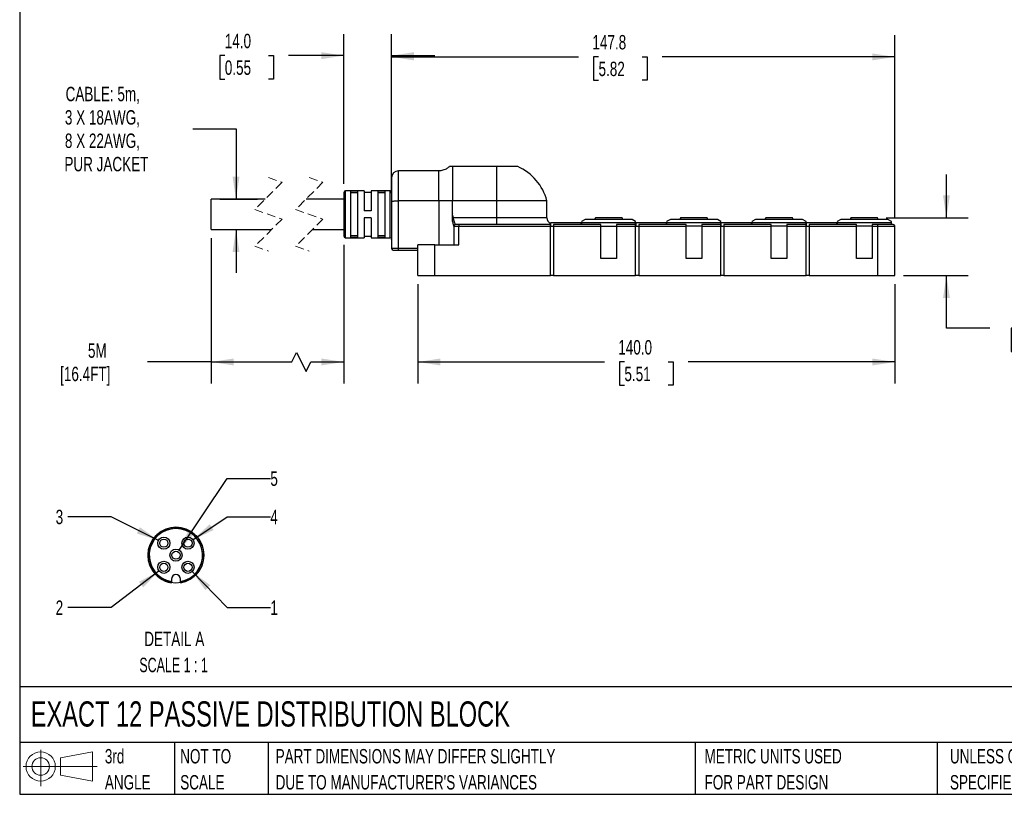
# Model space of a CAD drawing. Header units: millimetres. Extents: x 13 to 547, y 13 to 419.
# Tile 1 of 10: x 13 to 302, y 13 to 240. Entities that reach past the tile are written whole.
import ezdxf

# ---------------------------------------------------------------- set-up
doc = ezdxf.new("R2010")
doc.units = ezdxf.units.MM
doc.header["$LTSCALE"] = 2
doc.linetypes.add('SLD-Dashed', pattern=[1.905, 1.27, -0.635])
doc.linetypes.add('SLD-Solid', pattern=[0])
doc.layers.add('DIMENSIONS', color=140, linetype='SLD-Solid', lineweight=25)
doc.layers.add('TEXT', color=140, linetype='SLD-Solid', lineweight=25)
doc.layers.add('SLD-DEFPOINTS', color=7, linetype='Continuous')
doc.styles.add('SLDTEXTSTYLE0', font='TXT', dxfattribs={"width": 0.7})
doc.styles.add('SLDTEXTSTYLE2', font='TXT', dxfattribs={"width": 0.645455})
doc.dimstyles.new('SLDDIMSTYLE0', dxfattribs={"dimtxt": 4.316016, "dimasz": 6.604, "dimexe": 0, "dimexo": 0.0625, "dimgap": 1.079004, "dimtad": 0, "dimtih": 1, "dimtoh": 1, "dimdec": 1, "dimrnd": 1e-09, "dimzin": 4, "dimdsep": 46, "dimtxsty": 'SLDTEXTSTYLE0', "dimsah": 1, "dimcen": 0.09, "dimadec": 0, "dimazin": 1, "dimtfac": 1, "dimtdec": 1, "dimtofl": 0, "dimtmove": 0, "dimatfit": 3, "dimfxl": 0, "dimfrac": 2, "dimtolj": 1, "dimtzin": 12, "dimarcsym": 0})
doc.dimstyles.new('SLDDIMSTYLE1', dxfattribs={"dimtxt": 4.316016, "dimasz": 6.604, "dimexe": 0, "dimexo": 0.0625, "dimgap": 1.079004, "dimtad": 0, "dimtih": 1, "dimtoh": 1, "dimdec": 1, "dimrnd": 1e-09, "dimzin": 4, "dimdsep": 46, "dimtxsty": 'SLDTEXTSTYLE0', "dimsah": 1, "dimcen": 0.09, "dimadec": 0, "dimazin": 1, "dimtfac": 1, "dimtdec": 1, "dimtmove": 0, "dimatfit": 0, "dimfxl": 0, "dimfrac": 2, "dimtolj": 1, "dimtzin": 12, "dimarcsym": 0})
doc.dimstyles.new('SLDDIMSTYLE2', dxfattribs={"dimtxt": 4.316016, "dimasz": 6.604, "dimexe": 0, "dimexo": 0.0625, "dimgap": 1.079004, "dimtad": 0, "dimtih": 1, "dimtoh": 1, "dimdec": 1, "dimrnd": 1e-09, "dimzin": 12, "dimdsep": 46, "dimtxsty": 'SLDTEXTSTYLE0', "dimsah": 1, "dimcen": 0.09, "dimadec": 0, "dimazin": 3, "dimtfac": 1, "dimtdec": 1, "dimtofl": 0, "dimtmove": 0, "dimatfit": 3, "dimfxl": 0, "dimfrac": 2, "dimtolj": 1, "dimtzin": 12, "dimarcsym": 0})
doc.dimstyles.new('SLDDIMSTYLE3', dxfattribs={"dimtxt": 4.316016, "dimasz": 6.604, "dimexe": 0, "dimexo": 0.0625, "dimgap": 1.079004, "dimtad": 0, "dimtih": 1, "dimtoh": 1, "dimdec": 1, "dimrnd": 1e-09, "dimzin": 12, "dimdsep": 46, "dimtxsty": 'SLDTEXTSTYLE0', "dimsah": 1, "dimcen": 0.09, "dimadec": 0, "dimazin": 3, "dimtfac": 1, "dimtdec": 1, "dimtmove": 0, "dimatfit": 0, "dimfxl": 0, "dimfrac": 2, "dimtolj": 1, "dimtzin": 12, "dimarcsym": 0})
doc.dimstyles.new('SLDDIMSTYLE6', dxfattribs={"dimtxt": 4.316016, "dimasz": 6.604, "dimexe": 0, "dimexo": 0.0625, "dimgap": 1.079004, "dimtad": 0, "dimtih": 1, "dimtoh": 1, "dimdec": 1, "dimlfac": 0.5, "dimrnd": 1e-09, "dimzin": 12, "dimdsep": 46, "dimtxsty": 'SLDTEXTSTYLE0', "dimsah": 1, "dimcen": 0, "dimadec": 0, "dimazin": 3, "dimtfac": 1, "dimtdec": 1, "dimtofl": 0, "dimtmove": 0, "dimatfit": 3, "dimfxl": 0, "dimfrac": 2, "dimtolj": 1, "dimtzin": 12, "dimarcsym": 0})

# ---------------------------------------------------------------- blocks, each defined once
blk = doc.blocks.new('Block11')
at = {"color": 7, "linetype": 'SLD-Solid', "lineweight": 18}
for p, q in [((5.18, 10.62), (5.18, 0)), ((10.96, 8.33), (20.35, 10.06)), ((20.35, 10.06), (20.35, 1.46)), ((10.96, 3.19), (10.96, 8.33)), ((0, 5.76), (21.75, 5.76)), ((10.96, 3.19), (20.35, 1.46))]:
    blk.add_line(p, q, dxfattribs=at)
for radius in [4.3, 2.57]:
    blk.add_circle((5.18, 5.76), radius, dxfattribs=at)
blk = doc.blocks.new('Block12')
at = {"layer": 'SLD-DEFPOINTS'}
blk.add_blockref('Block11', (0, 0), dxfattribs=at)
blk = doc.blocks.new('SW_NOTE_0_1')
at = {"layer": 'TEXT', "color": 0, "char_height": 4.2333, "attachment_point": 1, "style": 'SLDTEXTSTYLE0'}
for s, insert in [('UNLESS OTHERWISE', (0, 5.46)), ('SPECIFIED UNITS ARE:', (0, -2.19))]:
    blk.add_mtext(s, dxfattribs=dict(at, insert=insert))
blk = doc.blocks.new('SW_NOTE_0_2')
at = {"layer": 'TEXT', "color": 0, "char_height": 4.2333, "attachment_point": 1, "style": 'SLDTEXTSTYLE0'}
for s, insert in [('PART DIMENSIONS MAY DIFFER SLIGHTLY', (0, 5.46)), ("DUE TO MANUFACTURER'S VARIANCES", (0, -2.19))]:
    blk.add_mtext(s, dxfattribs=dict(at, insert=insert))
blk = doc.blocks.new('SW_NOTE_0_3')
at = {"layer": 'TEXT', "color": 0, "char_height": 4.233, "attachment_point": 1, "style": 'SLDTEXTSTYLE0'}
for s, insert in [('NOT TO', (0, 5.46)), ('SCALE', (0, -2.19))]:
    blk.add_mtext(s, dxfattribs=dict(at, insert=insert))
blk = doc.blocks.new('SW_NOTE_0_4')
at = {"layer": 'TEXT', "color": 0, "char_height": 4.233, "attachment_point": 1, "style": 'SLDTEXTSTYLE0'}
for s, insert in [('3rd', (0, 5.46)), ('ANGLE', (0, -2.19))]:
    blk.add_mtext(s, dxfattribs=dict(at, insert=insert))
blk = doc.blocks.new('SW_NOTE_0_5')
at = {"layer": 'TEXT', "color": 0, "char_height": 4.2333, "attachment_point": 1, "style": 'SLDTEXTSTYLE0'}
for s, insert in [('METRIC UNITS USED', (0, 5.46)), ('FOR PART DESIGN', (0, -2.19))]:
    blk.add_mtext(s, dxfattribs=dict(at, insert=insert))
blk = doc.blocks.new('_D')
at = {"layer": 'DIMENSIONS'}
for p, q in [((129.59, 162.48), (129.59, 133.31)), ((269.59, 162.48), (269.59, 133.31)), ((129.59, 139.66), (184.34, 139.66)), ((190.19, 139.66), (188.74, 139.66)), ((188.74, 139.66), (188.74, 132.8)), ((203.01, 139.66), (204.46, 139.66)), ((204.46, 139.66), (204.46, 132.8)), ((269.59, 139.66), (208.86, 139.66)), ((188.74, 132.8), (190.19, 132.8)), ((204.46, 132.8), (203.01, 132.8))]:
    blk.add_line(p, q, dxfattribs=at)
for points in [[(129.59, 139.66), (136.19, 138.64), (136.19, 140.68)], [(269.59, 139.66), (262.99, 140.68), (262.99, 138.64)]]:
    blk.add_solid(points, dxfattribs=at)
at = {"layer": 'DIMENSIONS', "char_height": 4.233, "attachment_point": 1, "style": 'SLDTEXTSTYLE0'}
for s, insert in [('140.0', (188.39, 146.08)), ('5.51', (190.19, 138.26))]:
    blk.add_mtext(s, dxfattribs=dict(at, insert=insert))
blk = doc.blocks.new('_D_1')
at = {"layer": 'DIMENSIONS'}
for p, q in [((284.71, 182.02), (284.71, 194.72)), ((267.05, 182.02), (291.06, 182.02)), ((272.13, 165.02), (291.06, 165.02)), ((284.71, 149.58), (284.71, 165.02)), ((297.41, 149.58), (284.71, 149.58)), ((305.19, 149.58), (303.74, 149.58)), ((303.74, 149.58), (303.74, 142.72)), ((318.02, 149.58), (319.47, 149.58)), ((319.47, 149.58), (319.47, 142.72)), ((303.74, 142.72), (305.19, 142.72)), ((319.47, 142.72), (318.02, 142.72))]:
    blk.add_line(p, q, dxfattribs=at)
for points in [[(284.71, 182.02), (285.73, 188.62), (283.7, 188.62)], [(284.71, 165.02), (283.7, 158.41), (285.73, 158.41)]]:
    blk.add_solid(points, dxfattribs=at)
at = {"layer": 'DIMENSIONS', "char_height": 4.233, "attachment_point": 1, "style": 'SLDTEXTSTYLE0'}
for s, insert in [('17.0', (305.19, 156.01)), ('0.67', (305.19, 148.18))]:
    blk.add_mtext(s, dxfattribs=dict(at, insert=insert))
blk = doc.blocks.new('_D_2')
at = {"layer": 'DIMENSIONS'}
for p, q in [((121.84, 189.22), (121.84, 235.6)), ((269.59, 182.06), (269.59, 235.6)), ((121.84, 229.25), (176.75, 229.25)), ((182.6, 229.25), (181.15, 229.25)), ((181.15, 229.25), (181.15, 222.39)), ((195.42, 229.25), (196.87, 229.25)), ((196.87, 229.25), (196.87, 222.39)), ((269.59, 229.25), (201.27, 229.25)), ((181.15, 222.39), (182.6, 222.39)), ((196.87, 222.39), (195.42, 222.39))]:
    blk.add_line(p, q, dxfattribs=at)
for points in [[(121.84, 229.25), (128.44, 228.23), (128.44, 230.26)], [(269.59, 229.25), (262.99, 230.26), (262.99, 228.23)]]:
    blk.add_solid(points, dxfattribs=at)
at = {"layer": 'DIMENSIONS', "char_height": 4.233, "attachment_point": 1, "style": 'SLDTEXTSTYLE0'}
for s, insert in [('147.8', (180.8, 235.67)), ('5.82', (182.6, 227.84))]:
    blk.add_mtext(s, dxfattribs=dict(at, insert=insert))
blk = doc.blocks.new('_D_3')
at = {"layer": 'DIMENSIONS'}
for p, q in [((107.84, 191.96), (107.84, 235.96)), ((121.84, 189.22), (121.84, 235.96)), ((72.9, 229.61), (71.45, 229.61)), ((71.45, 229.61), (71.45, 222.75)), ((85.72, 229.61), (87.17, 229.61)), ((87.17, 229.61), (87.17, 222.75)), ((107.84, 229.61), (91.57, 229.61)), ((121.84, 229.61), (134.54, 229.61)), ((71.45, 222.75), (72.9, 222.75)), ((87.17, 222.75), (85.72, 222.75))]:
    blk.add_line(p, q, dxfattribs=at)
for points in [[(107.84, 229.61), (101.24, 230.63), (101.24, 228.6)], [(121.84, 229.61), (128.44, 228.6), (128.44, 230.63)]]:
    blk.add_solid(points, dxfattribs=at)
at = {"layer": 'DIMENSIONS', "char_height": 4.233, "attachment_point": 1, "style": 'SLDTEXTSTYLE0'}
for s, insert in [('14.0', (72.9, 236.04)), ('0.55', (72.9, 228.21))]:
    blk.add_mtext(s, dxfattribs=dict(at, insert=insert))
blk = doc.blocks.new('_D_4')
at = {"layer": 'DIMENSIONS'}
for p, q in [((68.91, 176.03), (68.91, 133.31)), ((107.84, 174.08), (107.84, 133.31)), ((92.55, 139.66), (93.96, 142.48)), ((93.96, 142.48), (96.79, 136.84)), ((68.91, 139.66), (50.21, 139.66)), ((68.91, 139.66), (92.55, 139.66)), ((96.79, 136.84), (98.2, 139.66)), ((98.2, 139.66), (107.84, 139.66))]:
    blk.add_line(p, q, dxfattribs=at)
for points in [[(68.91, 139.66), (75.51, 138.64), (75.51, 140.68)], [(107.84, 139.66), (101.24, 140.68), (101.24, 138.64)]]:
    blk.add_solid(points, dxfattribs=at)
at = {"layer": 'DIMENSIONS', "char_height": 4.233, "attachment_point": 1, "style": 'SLDTEXTSTYLE0'}
for s, insert in [('5M', (32.73, 145.12)), ('[16.4FT]', (24.57, 138.26))]:
    blk.add_mtext(s, dxfattribs=dict(at, insert=insert))
blk = doc.blocks.new('_D_5')
at = {"layer": 'DIMENSIONS'}
for p, q in [((63.49, 208.15), (76.19, 208.15)), ((76.19, 208.15), (76.19, 187.47)), ((71.45, 187.47), (82.54, 187.47)), ((71.45, 178.57), (82.54, 178.57)), ((76.19, 178.57), (76.19, 165.87))]:
    blk.add_line(p, q, dxfattribs=at)
for points in [[(76.19, 187.47), (77.21, 194.07), (75.18, 194.07)], [(76.19, 178.57), (75.18, 171.96), (77.21, 171.96)]]:
    blk.add_solid(points, dxfattribs=at)
at = {"layer": 'DIMENSIONS', "char_height": 4.233, "attachment_point": 1, "style": 'SLDTEXTSTYLE0'}
for s, insert in [('CABLE: 5m,', (26.18, 220.46)), ('3 X 18AWG,', (25.97, 213.6)), ('8 X 22AWG,', (25.97, 206.74)), ('PUR JACKET', (25.82, 199.88))]:
    blk.add_mtext(s, dxfattribs=dict(at, insert=insert))
blk = doc.blocks.new('_D_18')
at = {"layer": 'DIMENSIONS'}
for p, q in [((63.33, 78.1), (73.57, 67.59)), ((73.57, 67.59), (86.27, 67.59))]:
    blk.add_line(p, q, dxfattribs=at)
blk.add_solid([(63.33, 78.1), (67.21, 72.66), (68.67, 74.08)], dxfattribs=at)
at = {"layer": 'DIMENSIONS', "insert": (86.27, 69.62), "char_height": 4.23, "attachment_point": 1, "style": 'SLDTEXTSTYLE0'}
blk.add_mtext('1', dxfattribs=at)
blk = doc.blocks.new('_D_19')
at = {"layer": 'DIMENSIONS'}
for p, q in [((53.61, 78.3), (39.55, 67.59)), ((39.55, 67.59), (26.85, 67.59))]:
    blk.add_line(p, q, dxfattribs=at)
blk.add_solid([(53.61, 78.3), (47.74, 75.1), (48.97, 73.49)], dxfattribs=at)
at = {"layer": 'DIMENSIONS', "insert": (23.26, 69.62), "char_height": 4.23, "attachment_point": 1, "style": 'SLDTEXTSTYLE0'}
blk.add_mtext('2', dxfattribs=at)
blk = doc.blocks.new('_D_20')
at = {"layer": 'DIMENSIONS'}
for p, q in [((39.55, 94.23), (26.85, 94.23)), ((53.43, 87.24), (39.55, 94.23))]:
    blk.add_line(p, q, dxfattribs=at)
blk.add_solid([(53.43, 87.24), (47.99, 91.12), (47.08, 89.31)], dxfattribs=at)
at = {"layer": 'DIMENSIONS', "insert": (23.26, 96.26), "char_height": 4.23, "attachment_point": 1, "style": 'SLDTEXTSTYLE0'}
blk.add_mtext('3', dxfattribs=at)
blk = doc.blocks.new('_D_21')
at = {"layer": 'DIMENSIONS'}
for p, q in [((63.56, 87.44), (73.57, 94.23)), ((73.57, 94.23), (86.27, 94.23))]:
    blk.add_line(p, q, dxfattribs=at)
blk.add_solid([(63.56, 87.44), (69.6, 90.31), (68.46, 91.99)], dxfattribs=at)
at = {"layer": 'DIMENSIONS', "insert": (86.27, 96.26), "char_height": 4.23, "attachment_point": 1, "style": 'SLDTEXTSTYLE0'}
blk.add_mtext('4', dxfattribs=at)
blk = doc.blocks.new('_D_22')
at = {"layer": 'DIMENSIONS'}
for p, q in [((59.54, 84.39), (73.57, 105.48)), ((73.57, 105.48), (86.27, 105.48))]:
    blk.add_line(p, q, dxfattribs=at)
blk.add_solid([(59.54, 84.39), (64.04, 89.33), (62.35, 90.45)], dxfattribs=at)
at = {"layer": 'DIMENSIONS', "insert": (86.27, 107.51), "char_height": 4.23, "attachment_point": 1, "style": 'SLDTEXTSTYLE0'}
blk.add_mtext('5', dxfattribs=at)
blk = doc.blocks.new('SW_NOTE_0_7')
at = {"layer": 'TEXT', "color": 0, "attachment_point": 2}
for s, insert, char_height, style in [('DETAIL A', (12.83, 5.46), 4.233, 'SLDTEXTSTYLE0'), ('SCALE 1 : 1', (12.62, -2.19), 4.2333, 'SLDTEXTSTYLE2')]:
    blk.add_mtext(s, dxfattribs=dict(at, insert=insert, char_height=char_height, style=style))

msp = doc.modelspace()

# ---------------------------------------------------------------- linework, layer by layer
for p, q in [((139.73, 197.02), (138.82, 197.02)), ((139.73, 197.02), (139.73, 187.02)), ((152.69, 197.02), (139.73, 197.02)), ((152.69, 197.02), (152.69, 187.02)), ((158.86, 197.02), (152.69, 197.02)), ((121.84, 193.78), (121.84, 186.68)), ((135.69, 195.78), (123.84, 195.78)), ((123.84, 187.02), (123.84, 195.78)), ((135.69, 187.02), (135.69, 195.78)), ((107.84, 189.42), (107.84, 176.62)), ((113.84, 189.92), (108.34, 189.92)), ((108.34, 176.12), (108.34, 189.92)), ((111.84, 189.84), (109.84, 189.84)), ((109.84, 189.84), (109.84, 176.19)), ((111.84, 189.34), (109.84, 189.34)), ((111.84, 189.84), (111.84, 176.19)), ((113.84, 189.92), (113.84, 184.02)), ((115.84, 189.42), (113.84, 189.42)), ((121.34, 189.92), (115.84, 189.92)), ((115.84, 189.92), (115.84, 184.02)), ((119.84, 189.84), (117.84, 189.84)), ((117.84, 189.84), (117.84, 176.19)), ((119.84, 189.34), (117.84, 189.34)), ((119.84, 189.84), (119.84, 176.19)), ((121.34, 189.92), (121.34, 176.12)), ((84.75, 187.47), (68.91, 187.47)), ((68.91, 178.57), (68.91, 187.47)), ((107.84, 187.47), (96.75, 187.47)), ((121.84, 186.68), (121.84, 173.02)), ((123.84, 173.02), (123.84, 187.02)), ((135.69, 187.02), (123.84, 187.02)), ((135.69, 187.02), (135.69, 174.02)), ((139.73, 187.02), (135.69, 187.02)), ((139.73, 183.21), (139.73, 187.02)), ((152.69, 187.02), (139.73, 187.02)), ((152.69, 187.02), (152.69, 182.02)), ((167.46, 187.02), (152.69, 187.02)), ((167.46, 182.02), (167.46, 187.02)), ((115.84, 184.02), (113.84, 184.02)), ((113.84, 182.02), (113.84, 176.12)), ((115.84, 182.02), (113.84, 182.02)), ((115.84, 182.02), (115.84, 176.12)), ((152.69, 182.02), (140.04, 182.02)), ((140.06, 179.66), (140.09, 179.53)), ((140.09, 179.53), (140.06, 179.66)), ((140.09, 179.53), (140.09, 179.52)), ((140.09, 179.52), (140.09, 174.02)), ((140.09, 179.52), (141.59, 179.52)), ((140.59, 180.02), (140.59, 180.03)), ((141.59, 180.02), (140.59, 180.02)), ((141.59, 180.02), (141.59, 179.52)), ((168.49, 180.02), (141.59, 180.02)), ((141.59, 174.02), (141.59, 179.52)), ((141.59, 179.52), (168.49, 179.52)), ((152.69, 182.02), (152.69, 180.02)), ((167.46, 182.02), (152.69, 182.02)), ((168.49, 179.52), (168.49, 180.02)), ((168.49, 165.02), (168.49, 179.52)), ((168.49, 179.52), (169.39, 179.52)), ((177.54, 180.52), (168.54, 180.52)), ((168.54, 180.52), (168.54, 179.52)), ((183.29, 180.02), (169.39, 180.02)), ((169.39, 180.02), (169.39, 179.52)), ((169.39, 179.52), (183.29, 179.52)), ((169.39, 179.52), (169.39, 165.02)), ((177.54, 180.02), (177.54, 180.52)), ((177.59, 180.52), (177.54, 180.52)), ((178.69, 181.52), (177.59, 180.88)), ((177.59, 180.84), (177.59, 180.59)), ((177.59, 180.59), (177.59, 180.02)), ((177.59, 180.59), (193.49, 180.59)), ((192.49, 181.52), (178.69, 181.52)), ((181.67, 182.02), (181.49, 181.52)), ((181.54, 181.52), (181.73, 182.02)), ((181.73, 182.02), (181.67, 182.02)), ((189.51, 182.02), (181.73, 182.02)), ((183.29, 179.52), (183.29, 180.02)), ((183.29, 170.02), (183.29, 179.52)), ((183.29, 179.52), (187.89, 179.52)), ((193.49, 180.02), (187.89, 180.02)), ((187.89, 180.02), (187.89, 179.52)), ((187.89, 179.52), (187.89, 170.02)), ((187.89, 179.52), (193.49, 179.52)), ((189.69, 181.52), (189.51, 182.02)), ((193.49, 180.94), (192.49, 181.52)), ((193.49, 180.59), (193.49, 180.91)), ((193.49, 180.02), (193.49, 180.59)), ((193.49, 179.52), (193.49, 180.02)), ((193.49, 165.02), (193.49, 179.52)), ((193.49, 179.52), (194.39, 179.52)), ((193.54, 180.52), (193.54, 179.52)), ((202.54, 180.52), (193.54, 180.52)), ((208.29, 180.02), (194.39, 180.02)), ((194.39, 180.02), (194.39, 179.52)), ((194.39, 179.52), (208.29, 179.52)), ((194.39, 179.52), (194.39, 165.02)), ((202.54, 180.02), (202.54, 180.52)), ((203.69, 181.52), (202.59, 180.88)), ((202.59, 180.84), (202.59, 180.59)), ((202.59, 180.59), (218.49, 180.59)), ((202.59, 180.59), (202.59, 180.02)), ((217.49, 181.52), (203.69, 181.52)), ((206.67, 182.02), (206.49, 181.52)), ((206.54, 181.52), (206.73, 182.02)), ((206.73, 182.02), (206.67, 182.02)), ((214.51, 182.02), (206.73, 182.02)), ((208.29, 179.52), (208.29, 180.02)), ((208.29, 170.02), (208.29, 179.52)), ((212.89, 179.52), (208.29, 179.52)), ((218.49, 180.02), (212.89, 180.02)), ((212.89, 180.02), (212.89, 179.52)), ((212.89, 179.52), (212.89, 170.02)), ((212.89, 179.52), (218.49, 179.52)), ((214.69, 181.52), (214.51, 182.02)), ((218.49, 180.94), (217.49, 181.52)), ((218.49, 180.59), (218.49, 180.91)), ((218.49, 180.02), (218.49, 180.59)), ((218.49, 179.52), (218.49, 180.02)), ((218.49, 165.02), (218.49, 179.52)), ((218.49, 179.52), (219.39, 179.52)), ((227.54, 180.52), (218.54, 180.52)), ((218.54, 180.52), (218.54, 179.52)), ((233.29, 180.02), (219.39, 180.02)), ((219.39, 180.02), (219.39, 179.52)), ((219.39, 179.52), (233.29, 179.52)), ((219.39, 179.52), (219.39, 165.02)), ((227.54, 180.02), (227.54, 180.52)), ((228.69, 181.52), (227.59, 180.88)), ((227.59, 180.84), (227.59, 180.59)), ((227.59, 180.59), (227.59, 180.02)), ((227.59, 180.59), (243.49, 180.59)), ((242.49, 181.52), (228.69, 181.52)), ((231.67, 182.02), (231.49, 181.52)), ((231.54, 181.52), (231.73, 182.02)), ((231.73, 182.02), (231.67, 182.02)), ((239.51, 182.02), (231.73, 182.02)), ((233.29, 179.52), (233.29, 180.02)), ((233.29, 170.02), (233.29, 179.52)), ((237.89, 179.52), (233.29, 179.52)), ((243.49, 180.02), (237.89, 180.02)), ((237.89, 180.02), (237.89, 179.52)), ((237.89, 179.52), (237.89, 170.02)), ((237.89, 179.52), (243.49, 179.52)), ((239.69, 181.52), (239.51, 182.02)), ((243.49, 180.94), (242.49, 181.52)), ((243.49, 180.59), (243.49, 180.91)), ((243.49, 180.02), (243.49, 180.59)), ((243.49, 179.52), (243.49, 180.02)), ((243.49, 165.02), (243.49, 179.52)), ((243.49, 179.52), (244.39, 179.52)), ((243.54, 180.52), (243.54, 179.52)), ((252.54, 180.52), (243.54, 180.52)), ((258.29, 180.02), (244.39, 180.02)), ((244.39, 180.02), (244.39, 179.52)), ((244.39, 179.52), (244.39, 165.02)), ((244.39, 179.52), (258.29, 179.52)), ((252.54, 180.02), (252.54, 180.52)), ((253.69, 181.52), (252.59, 180.88)), ((252.59, 180.84), (252.59, 180.59)), ((252.59, 180.59), (252.59, 180.02)), ((252.59, 180.59), (268.59, 180.59)), ((267.49, 181.52), (253.69, 181.52)), ((256.67, 182.02), (256.49, 181.52)), ((256.54, 181.52), (256.73, 182.02)), ((256.73, 182.02), (256.67, 182.02)), ((264.51, 182.02), (256.73, 182.02)), ((258.29, 179.52), (258.29, 180.02)), ((258.29, 170.02), (258.29, 179.52)), ((262.89, 179.52), (258.29, 179.52)), ((264.59, 180.02), (262.89, 180.02)), ((262.89, 180.02), (262.89, 179.52)), ((262.89, 179.52), (262.89, 170.02)), ((262.89, 179.52), (264.59, 179.52)), ((264.69, 181.52), (264.51, 182.02)), ((264.59, 179.52), (264.59, 180.02)), ((269.09, 180.02), (264.59, 180.02)), ((264.59, 165.02), (264.59, 179.52)), ((264.59, 179.52), (269.59, 179.52)), ((268.59, 180.88), (267.49, 181.52)), ((268.59, 180.59), (268.59, 180.87)), ((268.59, 180.02), (268.59, 180.59)), ((269.59, 165.02), (269.59, 179.52)), ((68.91, 178.57), (86.65, 178.57)), ((98.65, 178.57), (107.84, 178.57)), ((111.84, 176.7), (109.84, 176.7)), ((113.84, 176.62), (115.84, 176.62)), ((119.84, 176.7), (117.84, 176.7)), ((108.34, 176.12), (113.84, 176.12)), ((111.84, 176.19), (109.84, 176.19)), ((115.84, 176.12), (121.34, 176.12)), ((119.84, 176.19), (117.84, 176.19)), ((129.59, 165.02), (129.59, 174.02)), ((134.59, 174.02), (129.59, 174.02)), ((134.59, 165.02), (134.59, 174.02)), ((134.59, 174.02), (141.59, 174.02)), ((123.84, 173.02), (121.84, 173.02)), ((122.34, 172.52), (123.84, 172.52)), ((123.84, 172.52), (123.84, 173.02)), ((129.59, 173.02), (123.84, 173.02)), ((123.84, 172.52), (129.59, 172.52)), ((187.89, 170.02), (183.29, 170.02)), ((212.89, 170.02), (208.29, 170.02)), ((237.89, 170.02), (233.29, 170.02)), ((262.89, 170.02), (258.29, 170.02)), ((129.59, 165.02), (134.59, 165.02)), ((134.59, 165.02), (168.49, 165.02)), ((169.39, 165.02), (168.49, 165.02)), ((169.39, 165.02), (193.49, 165.02)), ((194.39, 165.02), (193.49, 165.02)), ((194.39, 165.02), (218.49, 165.02)), ((219.39, 165.02), (218.49, 165.02)), ((219.39, 165.02), (243.49, 165.02)), ((244.39, 165.02), (243.49, 165.02)), ((244.39, 165.02), (264.59, 165.02)), ((264.59, 165.02), (269.59, 165.02)), ((57.04, 90.97), (55.57, 90.55)), ((58.56, 91.11), (57.04, 90.97)), ((60.08, 90.97), (58.56, 91.11)), ((61.54, 90.55), (60.08, 90.97)), ((62.91, 89.86), (61.54, 90.55)), ((51.97, 87.8), (51.18, 86.49)), ((52.99, 88.93), (51.97, 87.8)), ((50.65, 85.07), (50.38, 83.56)), ((51.18, 86.49), (50.65, 85.07)), ((50.71, 80.54), (51.28, 79.13)), ((65.83, 79.13), (66.41, 80.54)), ((57.26, 75.91), (57.26, 75.18)), ((57.26, 75.18), (57.26, 74.81)), ((59.86, 75.18), (59.86, 75.91)), ((59.86, 74.81), (59.86, 75.18)), ((62.72, 75.84), (63.95, 76.74))]:
    msp.add_line(p, q)
at = {"color": 7, "linetype": 'SLD-Dashed', "lineweight": 18}
for p, q in [((85.7, 193.82), (89.7, 192.42)), ((97.7, 193.82), (101.7, 192.42)), ((89.7, 192.42), (81.7, 184.42)), ((101.7, 192.42), (93.7, 184.42)), ((81.7, 184.42), (89.7, 181.62)), ((93.7, 184.42), (101.7, 181.62)), ((89.7, 181.62), (81.7, 173.62)), ((101.7, 181.62), (93.7, 173.62)), ((81.7, 173.62), (85.7, 172.22)), ((93.7, 173.62), (97.7, 172.22))]:
    msp.add_line(p, q, dxfattribs=at)
at = {"flags": 128}
for points in [[(55.57, 90.55), (54.21, 89.86), (52.99, 88.93)], [(65.14, 87.8), (64.12, 88.93), (62.91, 89.86)], [(50.38, 83.56), (50.4, 82.04), (50.71, 80.54)], [(63.95, 76.74), (65, 77.84), (65.83, 79.13)], [(59.86, 74.81), (61.33, 75.19), (62.72, 75.84)]]:
    msp.add_lwpolyline(points, dxfattribs=at)
for centre, radius in [((55.02, 86.45), 1.78), ((55.02, 86.45), 1.2), ((62.09, 86.45), 1.78), ((62.09, 86.45), 1.2), ((58.56, 82.91), 1.78), ((58.56, 82.91), 1.2), ((55.02, 79.37), 1.78), ((62.09, 79.37), 1.78), ((55.02, 79.37), 1.2), ((62.09, 79.37), 1.2)]:
    msp.add_circle(centre, radius)
for centre, radius, start, end in [((152.69, 183.02), 15.3, 15.1554, 66.2104), ((123.84, 193.78), 2, 90, 180), ((108.34, 189.42), 0.5, 90.0003, 179.9996), ((121.34, 190.42), 0.5, 270, 0.0003), ((140.59, 179.52), 0.5, 90.0001, 180), ((169.46, 182.02), 2, 180, 241.2664), ((269.09, 179.52), 0.5, 0.0004, 89.9997), ((108.34, 176.62), 0.5, 180.0004, 269.9997), ((121.34, 175.62), 0.5, 359.9997, 90), ((122.34, 173.02), 0.5, 180.0004, 269.9997), ((58.56, 82.91), 7.84, 279.5495, 260.4505), ((58.56, 82.91), 8.2, 343.2015, 36.6), ((58.56, 82.91), 8.2, 207.4789, 260.878), ((58.56, 75.91), 1.3, 360, 180)]:
    msp.add_arc(centre, radius, start, end)
for points, knots in [([(138.79, 197.06), (138.57, 196.85), (138.04, 196.34), (136.95, 195.88), (136.11, 195.81), (135.69, 195.78)], [0, 0, 0, 0, 0.2636043, 0.6383559, 1, 1, 1, 1]), ([(121.84, 186.68), (121.84, 186.68), (121.84, 186.72), (121.95, 186.82), (122.21, 186.88), (122.65, 186.96), (123.21, 187.01), (123.62, 187.01), (123.84, 187.02)], [0, 0, 0, 0, 0.001278, 0.047263, 0.183243, 0.40195, 0.683631, 1, 1, 1, 1]), ([(139.73, 183.21), (139.69, 183.02), (139.62, 182.63), (139.59, 182.02), (139.62, 181.42), (139.71, 180.86), (139.84, 180.37), (139.95, 179.98), (140.03, 179.76), (140.06, 179.66), (140.06, 179.66)], [0, 0, 0, 0, 0.159837, 0.330509, 0.501329, 0.66141, 0.803103, 0.918162, 0.998895, 1, 1, 1, 1]), ([(140.04, 182.02), (139.95, 182.21), (139.78, 182.59), (139.74, 183), (139.73, 183.21)], [0, 0, 0, 0, 0.507343, 1, 1, 1, 1]), ([(140.59, 180.03), (140.58, 180.05), (140.56, 180.12), (140.46, 180.33), (140.29, 180.72), (140.14, 181.2), (140.06, 181.65), (140.05, 181.9), (140.04, 182.02)], [0, 0, 0, 0, 0.034235, 0.10477, 0.337776, 0.64868, 0.828513, 1, 1, 1, 1]), ([(140.06, 179.66), (140.07, 179.64), (140.07, 179.62), (140.09, 179.63), (140.09, 179.63)], [0, 0, 0, 0, 0.913973, 1, 1, 1, 1]), ([(168.49, 180.26), (168.49, 180.26), (168.49, 180.3), (168.49, 180.2), (168.49, 180.17), (168.49, 180.16)], [0, 0, 0, 0, 0.077513, 0.882089, 1, 1, 1, 1])]:
    msp.add_open_spline(points, degree=3, knots=knots)
at = {"layer": 'SLD-DEFPOINTS'}
msp.add_circle((58.56, 82.91), 8.2, dxfattribs=at)
at = {"layer": 'TEXT'}
for p, q in [((12.7, 419.1), (12.7, 12.7)), ((546.1, 44.25), (12.7, 44.25)), ((546.1, 27.94), (12.7, 27.94)), ((58.09, 27.94), (58.09, 12.7)), ((85.67, 27.94), (85.67, 12.7)), ((210.97, 27.94), (210.97, 12.7)), ((282, 27.94), (282, 12.7)), ((12.7, 12.7), (546.1, 12.7))]:
    msp.add_line(p, q, dxfattribs=at)

# ---------------------------------------------------------------- block references
at = {"layer": 'SLD-DEFPOINTS'}
msp.add_blockref('Block12', (13.68, 15.11), dxfattribs=at)
at = {"layer": 'TEXT'}
for name, p in [('SW_NOTE_0_7', (45.25, 54.99)), ('SW_NOTE_0_4', (37.7, 20.54)), ('SW_NOTE_0_3', (59.81, 20.54)), ('SW_NOTE_0_2', (87.83, 20.54)), ('SW_NOTE_0_5', (213.71, 20.54)), ('SW_NOTE_0_1', (285.74, 20.54))]:
    msp.add_blockref(name, p, dxfattribs=at)

# ---------------------------------------------------------------- texts
at = {"layer": 'TEXT', "insert": (15.93, 40), "char_height": 7.4083, "attachment_point": 1, "style": 'SLDTEXTSTYLE0'}
msp.add_mtext('EXACT 12 PASSIVE DISTRIBUTION BLOCK', dxfattribs=at)

# ---------------------------------------------------------------- dimensions: what is measured, and where the dimension line sits
at = {"layer": 'DIMENSIONS'}
for base, p1, p2, dimstyle, picture, middle in [((107.84, 229.61), (121.84, 186.68), (107.84, 189.42), 'SLDDIMSTYLE1', '_D_3', (79.31, 229.61)), ((121.84068127, 229.24541548), (269.59068127, 179.51753668), (121.84068127, 186.68195529), 'SLDDIMSTYLE2', '_D_2', (189.01114789, 229.24541548)), ((269.59, 139.66), (129.59, 165.02), (269.59, 165.02), 'SLDDIMSTYLE0', '_D', (196.6, 139.66))]:
    dim = msp.add_linear_dim(base=base, p1=p1, p2=p2, dimstyle=dimstyle, dxfattribs=at)
    dim.commit()
    dim.dimension.update_dxf_attribs({"geometry": picture, "text_midpoint": middle, "dimtype": 160})
dim = msp.add_linear_dim(base=(76.19, 178.57), p1=(68.91, 187.47), p2=(68.91, 178.57), angle=90, text='Cable: 5m,\\P3 x 18AWG,\\P8 x 22AWG,\\PPUR jacket', dimstyle='SLDDIMSTYLE3', dxfattribs=at)
dim.commit()
dim.dimension.update_dxf_attribs({"geometry": '_D_5', "text_midpoint": (76.19, 208.15), "dimtype": 160})
dim = msp.add_linear_dim(base=(284.71, 182.02), p1=(269.59, 165.02), p2=(264.51, 182.02), angle=90, dimstyle='SLDDIMSTYLE1', dxfattribs=at)
dim.commit()
dim.dimension.update_dxf_attribs({"geometry": '_D_1', "text_midpoint": (284.71, 149.58), "dimtype": 160})
dim = msp.add_linear_dim(base=(107.84, 139.66), p1=(68.91, 178.57), p2=(107.84, 176.62), text='5M\\P[16.4FT]', dimstyle='SLDDIMSTYLE2', dxfattribs=at)
dim.commit()
dim.dimension.update_dxf_attribs({"geometry": '_D_4', "text_midpoint": (36.91, 139.66), "dimtype": 160})
for p1, p2, text, picture, middle in [((57.57, 81.43), (59.54, 84.39), '5', '_D_22', (88.07, 105.48)), ((56.61, 85.65), (53.43, 87.24), '3', '_D_20', (25.05, 94.23)), ((60.62, 85.45), (63.56, 87.44), '4', '_D_21', (88.07, 94.23)), ((56.44, 80.45), (53.61, 78.3), '2', '_D_19', (25.05, 67.59)), ((60.85, 80.65), (63.33, 78.1), '1', '_D_18', (88.07, 67.59))]:
    dim = msp.add_diameter_dim_2p(p1=p1, p2=p2, text=text, dimstyle='SLDDIMSTYLE6', override={"dimpost": '<>'}, dxfattribs=at)
    dim.commit()
    dim.dimension.update_dxf_attribs({"geometry": picture, "text_midpoint": middle, "dimtype": 163})

doc.saveas('drawing.dxf')
